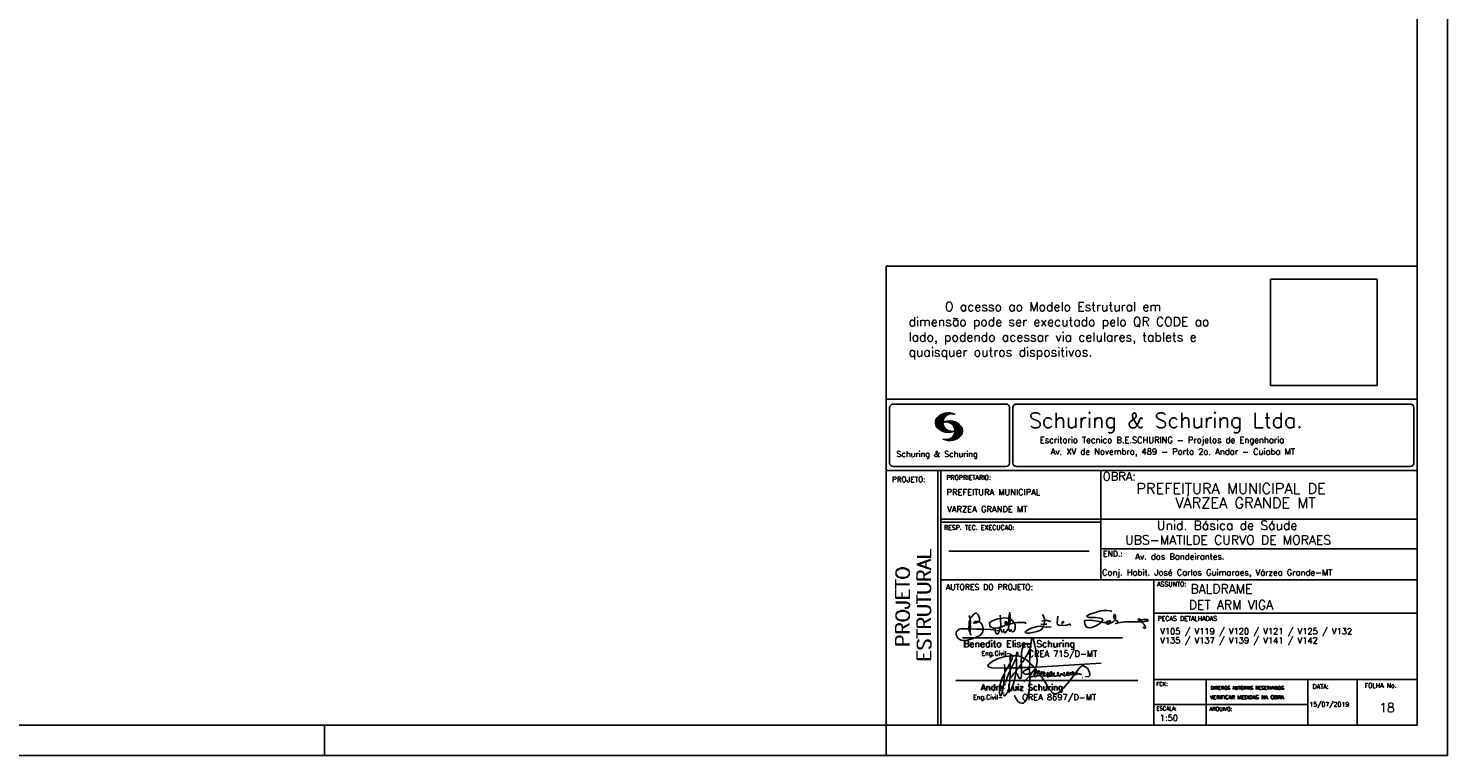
# Model space of a CAD drawing. Extents: x 0 to 84.1, y 0 to 59.4.
# Tile 4 of 6: x 37.3 to 84.1, y 0 to 24. Entities that reach past the tile are written whole.
import ezdxf

# ---------------------------------------------------------------- set-up
doc = ezdxf.new("R2010")
doc.units = 0
doc.header["$MEASUREMENT"] = 0
doc.layers.get('0').update_dxf_attribs({"linetype": 'CONTINUOUS'})
doc.layers.add('1', color=1, linetype='CONTINUOUS')
doc.layers.add('2', color=2, linetype='CONTINUOUS')
doc.styles.get("Standard").update_dxf_attribs({"font": 'ROMANS.SHX'})
picture_1 = doc.add_image_def('image1.png', size_in_pixel=(300, 300))

# ---------------------------------------------------------------- blocks, each defined once
blk = doc.blocks.new('assinaturabenedito')
at = {"color": 162}
for points in [[(155.13, 165.22), (153.4, 165.22), (152.58, 165.54), (153.16, 166.78), (152.67, 167.35), (151.85, 167.68), (149.14, 168.01), (145.61, 168.01), (144.71, 168.34), (144.46, 168.91), (146.1, 169.9), (152.17, 171.62), (153.65, 171.87), (155.7, 171.87), (157.43, 171.62), (158.08, 171.29)], [(79.55, 161.85), (79.72, 164.8), (79.88, 165.87), (80.21, 166.28)], [(80.21, 160.29), (79.88, 160.45), (79.72, 161.68), (80.29, 161.77), (80.46, 162.01), (80.54, 163.49), (80.37, 163.74), (80.54, 164.8), (80.46, 166.12), (80.29, 166.36), (80.37, 167.51), (82.43, 169.81), (83.41, 170.39), (83.9, 170.39), (84.81, 169.48), (85.38, 167.84), (85.46, 166.36), (85.13, 165.71), (86.12, 164.97), (86.94, 163.98), (87.35, 162.83), (87.43, 161.68), (87.19, 161.52), (83.66, 161.52), (80.46, 161.77)], [(80.46, 167.68), (80.21, 167.84), (79.88, 169.07)], [(84.48, 165.54), (84.15, 165.87), (83.57, 165.87), (82.84, 165.71), (82.1, 165.05), (82.59, 164.8), (83.57, 164.97), (84.48, 165.54)], [(84.48, 165.54), (85.05, 165.63)], [(94.32, 162.18), (93.09, 162.18), (91.53, 162.83), (91.12, 163.41), (90.96, 164.8), (91.29, 165.38), (92.52, 166.2), (94.82, 167.1), (97.03, 167.43), (97.11, 162.92)], [(96.95, 167.51), (96.79, 169.24)], [(98.59, 160.54), (98.1, 159.96), (97.61, 160.37), (97.36, 161.44), (96.87, 161.6), (97.03, 162.75), (99.08, 163.33), (99.9, 163.9), (100.48, 163.74), (101.3, 164.07), (101.55, 163.9), (101.38, 162.01)], [(101.46, 167.43), (99.17, 167.76), (97.11, 167.51)], [(98.59, 160.54), (99.17, 159.71), (99.58, 159.63), (100.56, 160.62), (101.38, 161.93), (102.12, 160.29), (102.69, 160.78), (103.6, 160.12), (104.42, 160.54), (104.99, 161.85), (104.99, 163.9), (104.66, 164.97), (106.3, 165.3), (110.57, 165.22), (110.74, 164.97), (110.49, 164.56)], [(99.9, 163.9), (100.48, 164.8), (100.4, 165.63), (99.9, 165.79), (99.49, 165.22), (99.58, 164.23), (99.82, 164.15)], [(101.3, 164.07), (101.55, 167.1)], [(101.55, 163.82), (102.04, 164.31), (102.28, 166.78), (102.28, 167.1), (101.55, 167.19), (101.46, 167.51), (101.96, 170.06), (102.28, 169.81), (102.28, 167.27)], [(101.96, 170.06), (102.04, 170.96)], [(102.04, 164.31), (104.58, 164.97)], [(104.34, 164.97), (103.51, 166.36), (102.69, 166.94), (102.37, 166.94)], [(120.83, 164.15), (119.19, 164.39)], [(121.16, 166.36), (119.76, 166.04)], [(120.99, 164.31), (121.24, 166.12), (121.16, 167.19), (120.66, 168.66), (120.09, 169.57)], [(120.83, 164.15), (120.58, 163)], [(120.83, 164.15), (121.07, 164.31), (122.47, 164.23)], [(121.24, 166.2), (121.48, 166.36), (122.55, 166.36), (124.6, 165.87)], [(135.35, 163.57), (135.27, 164.23), (135.11, 164.31), (132.64, 163.57), (129.12, 163.74), (128.62, 163.9), (128.3, 164.15), (128.05, 164.89), (128.46, 168.66)], [(130.84, 164.8), (130.76, 165.22), (131.25, 165.79), (131.58, 165.71), (131.66, 165.3), (131.41, 164.97), (130.84, 164.8)], [(130.84, 164.8), (130.76, 164.48), (130.92, 164.23)], [(152.26, 165.38), (152.17, 165.54), (151.11, 165.79), (146.68, 166.53), (143.56, 166.36), (143.23, 166.2), (143.15, 165.79), (143.31, 164.56), (144.13, 162.83), (145.61, 162.26), (147.25, 162.51), (149.38, 163.33), (151.02, 164.23), (152.26, 165.38)], [(152.26, 165.38), (152.5, 165.54)], [(155.21, 165.05), (155.13, 165.3), (155.37, 165.71), (156.03, 166.04), (157.26, 166.2), (157.43, 165.87), (157.18, 165.54), (156.6, 165.3), (155.21, 165.05)], [(155.21, 165.05), (155.29, 164.48), (156.19, 164.23), (158.82, 165.63), (159.89, 166.69), (161.36, 165.79), (161.61, 165.3), (161.61, 165.13), (161.12, 164.89), (160.3, 164.64), (159.97, 164.72)], [(159.89, 166.69), (159.89, 167.1), (160.22, 167.51), (160.22, 168.91), (160.05, 169.48), (159.56, 169.65), (159.23, 168.99), (159.23, 168.42), (159.56, 167.27), (159.8, 167.19)], [(161.61, 165.13), (165.22, 165.63), (174, 165.63), (174.41, 165.71), (174.49, 166.28)], [(176.63, 162.1), (176.63, 162.75), (175.81, 164.15), (174.99, 164.97), (174.82, 165.63), (177.36, 166.04), (178.02, 166.28), (178.02, 166.53), (177.78, 166.86), (177.36, 166.94), (175.56, 166.94), (174.66, 166.61), (174.49, 166.36), (173.02, 166.2), (172.61, 166.69), (172.93, 167.19), (173.34, 167.19), (173.75, 166.86), (173.84, 166.45)], [(173.59, 165.63), (173.59, 166.12)], [(174.82, 165.63), (174.58, 165.71)], [(181.55, 165.95), (181.47, 166.12)], [(87.43, 161.36), (87.1, 159.8), (86.04, 158.4), (84.97, 157.66), (81.44, 156.27), (78.16, 155.28), (76.68, 155.28), (75.37, 155.53), (73.73, 156.51), (73.15, 157.25), (72.66, 158.56), (72.74, 159.96), (73.65, 161.11), (74.38, 161.52), (75.53, 161.77), (79.64, 161.77)], [(80.21, 160.29), (80.46, 161.6)], [(80.21, 160.29), (80.37, 159.22), (80.87, 158.32)], [(94.08, 161.03), (91.53, 161.36), (87.43, 161.52)], [(94.08, 161.03), (94.32, 162.18), (95.88, 162.34), (96.21, 162.59), (96.95, 162.67)], [(94.08, 161.03), (94.08, 160.86)], [(96.29, 160.7), (94.24, 160.86), (94.08, 160.21), (94.57, 159.14), (95.39, 158.89), (95.8, 159.22), (96.29, 160.29), (96.29, 160.7)], [(96.87, 161.77), (96.54, 161.77), (95.88, 162.26)], [(96.29, 160.7), (96.87, 161.52)], [(98.59, 160.54), (98.76, 161.6)], [(102.78, 160.78), (102.86, 161.52)], [(110.74, 160.29), (110.57, 159.96), (110.74, 159.63), (111.88, 159.39), (112.87, 159.39), (116.89, 160.21), (118.53, 160.86), (119.68, 161.6), (120.5, 162.83)], [(110.74, 160.29), (112.29, 161.44), (113.94, 162.18), (117.22, 163.08), (118.86, 163.16), (122.22, 162.59), (124.85, 162.83)], [(176.63, 162.1), (176.13, 162.1), (175.07, 162.75)], [(176.63, 162.1), (176.63, 162.1)]]:
    blk.add_lwpolyline(points, dxfattribs=at)
blk = doc.blocks.new('assinaturanadre')
at = {"color": 162}
for points in [[(-225.9, 15.1), (-226, 13.5), (-226.3, 12), (-226.6, 11.7), (-227.6, 9.5), (-230.5, 4.4), (-229.3, 3.4), (-229.1, 3.4), (-227.4, 1.9), (-226.7, 1.6), (-226.6, 0.8), (-226.9, -2.5), (-226.8, -7.8), (-226.5, -8.7), (-226.9, -9.4), (-226.6, -10.7), (-226.7, -17.3), (-227.1, -21.3), (-227.8, -23.8), (-228.8, -27.2), (-229.6, -28.6), (-230.7, -29.9), (-231.5, -30.5), (-232.5, -30.7), (-234.4, -30.3), (-235.9, -29.2), (-237.4, -27.3), (-238.1, -25.8)], [(-225.3, 18.9), (-225.7, 15.3), (-225.9, 15.1), (-226.3, 15.3), (-226.4, 15.6), (-227.2, 16), (-229.1, 16), (-230.7, 15.2), (-231.9, 13.7), (-232.6, 11.7), (-233, 8.7), (-233.2, 5.9), (-233, 5.4), (-233.3, 2.6), (-233.3, 1.1), (-233.1, 0.6), (-233.3, -0.1), (-233.2, -0.7), (-233.2, -2.6), (-233.7, -2.8), (-235.2, -2.8), (-235.1, -2.2), (-233.4, -0.2)], [(-226.3, 12), (-226.1, 11.9), (-226.1, 10.8), (-226.7, 1.7)], [(-225.3, 18.9), (-225.5, 18.9), (-225.5, 18.5)], [(-225.3, 18.9), (-225.2, 19)], [(-221.7, -2.3), (-221, 0.6), (-220.9, 2.9), (-221.5, 9.6), (-222.8, 15.9), (-224, 19.9), (-224.6, 20.6), (-224.9, 20.7), (-225.2, 20.2), (-225.2, 19.5)], [(-240.5, 6.6), (-246, 6.1), (-251.4, 4.4), (-254.6, 2.9), (-256.8, 1.6), (-258.4, 0.4), (-259, -0.3), (-259.4, -1.1), (-259.4, -1.5), (-258.9, -2.1), (-256.4, -2.8), (-246.5, -3), (-246.2, -2.8), (-246.4, -0.3)], [(-242.2, 0.2), (-243.2, -1.2), (-244, -3), (-246.2, -3)], [(-237.2, 6.7), (-236.9, 6.2), (-237.2, 4.7), (-237.6, 4.3), (-241.1, -3), (-242, -3), (-242.1, 0.8), (-242, 1.5), (-241.5, 1.9), (-240.4, 4.6), (-240.2, 6.6), (-237.4, 6.6), (-237.2, 6.7)], [(-241.9, 6.5), (-242.1, 4.5), (-242, 1.5)], [(-240.5, 6.6), (-240.5, 7), (-241.1, 7.4), (-241.6, 7.2), (-241.8, 6.6)], [(-237.3, 4.5), (-237, 4.1), (-237.1, -2.7), (-237.4, -2.9), (-240.9, -2.9)], [(-240.5, 6.6), (-240.3, 6.6)], [(-237.2, 6.7), (-237, 8.8), (-236.8, 9.3), (-236.5, 9.4), (-236.1, 9.3), (-236, 8.5), (-236.3, 7.1), (-236.6, 6.4), (-236.9, 6.3)], [(-236.5, 6.5), (-235, 6.3), (-233.3, 5.8)], [(-233, 5.4), (-232.7, 5.5), (-230.6, 4.3), (-232.4, 1.6), (-233, 0.9)], [(-230.5, 4.4), (-230.5, 4.4)], [(-226.6, 0.8), (-226.4, 0.8), (-225.2, -0.2), (-225, -0.7), (-223.7, -1.9), (-223.7, -2.4), (-226.8, -2.6)], [(-221.7, -2.3), (-170.7, 0.8)], [(-246.1, -3), (-246.2, -5.8), (-246.1, -6), (-246.4, -7.4), (-246.3, -8.5), (-246.9, -14.5), (-247.6, -20), (-248.4, -23.3), (-249.2, -24.7), (-249.5, -24.9), (-250.1, -24.3), (-250.4, -21.9), (-250.4, -19.9), (-250, -16.8), (-248.4, -11.5), (-246.9, -8), (-246.5, -7.6)], [(-241.9, -4.1), (-242.1, -5.8), (-242, -6), (-242, -7.7), (-242.2, -13.1), (-242.8, -17.4), (-243.4, -20), (-244.7, -22.8), (-246.1, -24.7), (-246.5, -24.9), (-246.8, -24.7), (-247.2, -23.7)], [(-244.3, -3), (-245.3, -5), (-246, -5.8)], [(-242.1, -5.7), (-242.4, -6), (-243.5, -8.3), (-245.6, -14)], [(-242, -2.9), (-243.9, -3)], [(-237.1, -3), (-237.3, -3.9), (-237.3, -4.5), (-237.1, -4.7), (-237.6, -5.8), (-237.4, -6.2), (-238, -9.8), (-238.6, -12.6), (-239.7, -15.9), (-241.8, -20.8), (-242.6, -21.8), (-243.3, -22.1)], [(-241.1, -3), (-241.5, -4), (-241.9, -4.1), (-242, -3.1)], [(-237.6, -5.8), (-239, -7.2), (-241.4, -10.6)], [(-235.3, -2.6), (-235.8, -3), (-237.1, -2.9)], [(-235.9, -3), (-236.1, -3.6), (-237, -4.6)], [(-233.1, -2.8), (-233, -9.3), (-233.2, -9.9), (-233.9, -11.2), (-234.3, -11.3), (-234.9, -11), (-235.4, -10.3), (-236.1, -8.1), (-236.2, -7.2)], [(-226.9, -2.6), (-233.2, -2.7)], [(-226.8, -7.6), (-227.8, -7.9), (-229.6, -7.9), (-230.7, -7.5), (-231.7, -6.7), (-231.8, -6), (-231, -5.1), (-228.3, -3.8), (-227.7, -3.8)], [(-226.9, -9.3), (-231.2, -13.8)], [(-222.4, -3.3), (-222.4, -3.7), (-225, -6.8), (-226.6, -7.4)], [(-226, -8.5), (-226.4, -8.6)], [(-225.1, -6.9), (-226, -8.5), (-225.9, -8.8), (-226, -9.7), (-225.5, -10), (-225, -10), (-223.2, -9)], [(-221.7, -2.3), (-223.6, -2.4)], [(-221.4, -4.9), (-222.2, -5.3), (-222.3, -6.1), (-222.8, -6.7), (-223.1, -8), (-223.1, -8.9), (-222.7, -9.8), (-222.3, -9.9), (-222, -9.8), (-220.5, -8.5)], [(-221.2, -5.1), (-221.3, -6.1), (-221.6, -6.7), (-222.4, -8.1), (-222.9, -8.4)], [(-221.9, -2.4), (-222.4, -3.3), (-222.8, -2.9), (-222.8, -2.6)], [(-222.4, -3.7), (-221.4, -4.4), (-221.4, -4.9), (-220.8, -5.2), (-220.3, -5.9), (-220, -6), (-219.5, -5.3), (-219.1, -5.3), (-219, -5.5), (-219.4, -6.5), (-220, -7), (-220.2, -7.6), (-220.5, -8.5), (-220, -9), (-219.6, -9.1), (-218.4, -8.5), (-217.9, -9.4), (-217.3, -9.7), (-216, -9.1), (-215.7, -8.7), (-215, -9), (-214.3, -9), (-213, -7.8), (-212.9, -7.1), (-212.7, -6.6), (-212.4, -6.6), (-212.2, -6.9), (-212.3, -7.8), (-212.6, -8.1), (-213, -8)], [(-220, -6), (-219.8, -6.7)], [(-219.8, -6.8), (-219.9, -7.1)], [(-219.8, -6.9), (-218.6, -7.9), (-218.3, -7.7), (-217.6, -6.2), (-217.3, -5.8), (-216.9, -6), (-216.8, -6.8), (-217.6, -7.8), (-218.4, -8.2), (-218.5, -8)], [(-218.4, -8.2), (-218.4, -8.5)], [(-190.5, -6.8), (-189.5, -7.3), (-189.8, -7.8), (-190.4, -8.1), (-191.6, -8), (-195.8, -13.7), (-200.2, -18.9), (-203.3, -21.9), (-205, -23), (-206.1, -23.3), (-207.5, -23.2), (-208.5, -22.7), (-210.9, -20.2), (-212.6, -17.7), (-213.8, -15.2), (-216.8, -10.6), (-217.2, -9.8)], [(-215.5, -8.3), (-215.9, -7.7), (-215.9, -6.8), (-215.5, -6), (-215.2, -6), (-215, -6.3), (-214.9, -7.2), (-215.5, -8.3)], [(-215.5, -8.3), (-215.5, -8.6)], [(-212.7, -8.1), (-213, -9.4), (-212.9, -9.8), (-212.3, -10), (-211.2, -9.5), (-210.9, -9.3), (-211.3, -8.6), (-211.3, -8.1), (-210.9, -7.2), (-210, -6.1), (-209.3, -6), (-209.1, -7.2), (-209.5, -8.1), (-210.4, -9.1), (-210.2, -9.4), (-208.7, -9.2), (-207.9, -8.6), (-207.4, -6.8), (-207.5, -6.4)], [(-212.7, -6.6), (-212.9, -6.3)], [(-210.4, -9.1), (-210.9, -9.2)], [(-204.5, -8.1), (-204.5, -8.5), (-205.3, -9.1), (-206.3, -9.5), (-207.5, -9.3), (-207.9, -8.8)], [(-204.5, -8.1), (-204, -7.8), (-204, -7), (-204.4, -6.4), (-204.8, -6.4), (-204.9, -7.7), (-204.5, -8.1)], [(-202.2, -7.2), (-202.1, -8.1), (-203, -9.3), (-203.5, -9.3), (-204.5, -8.6)], [(-201.4, -7.1), (-201.5, -7.5), (-201.3, -8.2), (-200.6, -8.7), (-200, -8.7)], [(-201.1, -6.5), (-201.1, -6.5)], [(-196.3, -7.5), (-197.2, -8.3), (-198.1, -8.7), (-199.2, -9), (-199.8, -9), (-199.9, -8.6), (-199.5, -7.1), (-199.5, -6.2)], [(-196.3, -7.5), (-196.1, -6.8), (-196.2, -6.4), (-197, -6.2), (-197.6, -6.8), (-197.7, -7.3), (-197.7, -7.8), (-197.5, -8.2)], [(-194.8, -7.9), (-195.8, -8.7), (-196.5, -8.8), (-197.2, -8.4)], [(-194.8, -7.2), (-194.3, -6.7), (-194.3, -6.4), (-194.8, -6.7), (-194.8, -7.2)], [(-194.8, -7.2), (-194.8, -8), (-194.6, -8.1), (-193.1, -8.1), (-192.1, -7.8), (-191.7, -8)], [(-192.1, -7.7), (-191.7, -7.1), (-192, -6.5), (-192.6, -6), (-193.1, -6), (-193.3, -7.1), (-192.6, -7.8)], [(-190.5, -6.8), (-191.3, -7.9)], [(-190.5, -6.8), (-190.2, -6.2), (-187.1, -2.4), (-185.6, -1.4), (-184.4, -1.2), (-182.5, -2.2), (-181.3, -3.2), (-179.9, -5.6), (-179.4, -7.6), (-179.6, -8.8), (-180.2, -9.6), (-183, -10)], [(-189.4, -7.2), (-189.1, -7), (-188.8, -7.3)], [(-189.4, -7.2), (-189.2, -7.6), (-188.7, -7.4), (-187.4, -7.8), (-186.7, -7.8), (-186.5, -8.1), (-186.1, -8.2)], [(-185.4, -10.8), (-185.2, -10.8)], [(-246.8, -18.6), (-246.9, -19.1)], [(-246.4, -16.4), (-246.4, -16.8)], [(-246.1, -15.4), (-246.2, -16.1)], [(-245.8, -14.5), (-245.9, -15)], [(-247.3, -22.3), (-247.3, -22.9)], [(-238.4, -24.6), (-238.4, -24.8)], [(-238.3, -25.2), (-238.2, -25.5)]]:
    blk.add_lwpolyline(points, dxfattribs=at)

msp = doc.modelspace()

# ---------------------------------------------------------------- linework, layer by layer
at = {"layer": '2', "linetype": 'Continuous'}
for p, q in [((84.100006, 0), (84.100006, 59.400002)), ((65.600006, 1), (65.600006, 16.142713)), ((83.100006, 16.142713), (65.600006, 16.142713)), ((65.600006, 11.755142), (83.100006, 11.755135)), ((65.715988, 11.477417), (65.715988, 9.648308)), ((65.832489, 11.593918), (69.548996, 11.593918)), ((67.221772, 10.985771), (67.528321, 11.292321)), ((67.222123, 10.971993), (67.545929, 11.295792)), ((67.222168, 11.000305), (67.508011, 11.286148)), ((67.222489, 10.958214), (67.56427, 11.300003)), ((67.224366, 11.016648), (67.488404, 11.280686)), ((67.224472, 10.94606), (67.581131, 11.302727)), ((67.226578, 11.03299), (67.465409, 11.271813)), ((67.2267, 10.934159), (67.596314, 11.303772)), ((67.228943, 10.922257), (67.612336, 11.305649)), ((67.232178, 10.911354), (67.626831, 11.306015)), ((67.232437, 11.052986), (67.439469, 11.26001)), ((67.235916, 10.900948), (67.642014, 11.307053)), ((67.239258, 11.073952), (67.410523, 11.245209)), ((67.239655, 10.890557), (67.656281, 11.307183)), ((67.243561, 10.880333), (67.669251, 11.306015)), ((67.252747, 11.10157), (67.374314, 11.223145)), ((67.608673, 11.231301), (67.68306, 11.305702)), ((67.638062, 11.246552), (67.69574, 11.30423)), ((67.662873, 11.257233), (67.708405, 11.302758)), ((67.681977, 11.2622), (67.721238, 11.301461)), ((67.702469, 11.268563), (67.733063, 11.299149)), ((67.718491, 11.270424), (67.744904, 11.296837)), ((67.734482, 11.272286), (67.757004, 11.294808)), ((67.750473, 11.274147), (67.768555, 11.292221)), ((69.665497, 11.477417), (69.665497, 9.648308)), ((69.778748, 11.477417), (69.778748, 9.648308)), ((69.895249, 11.593918), (82.867508, 11.593918)), ((82.984009, 11.477417), (82.984009, 9.648308)), ((67.248612, 10.871239), (67.520584, 11.143219)), ((67.253647, 10.862129), (67.502121, 11.110611)), ((67.258683, 10.853035), (67.491593, 11.085945)), ((67.264267, 10.84449), (67.483597, 11.06382)), ((67.270783, 10.836869), (67.47966, 11.045746)), ((67.277298, 10.829247), (67.475876, 11.027817)), ((67.283814, 10.821625), (67.474167, 11.011971)), ((67.290558, 10.814232), (67.473114, 10.996781)), ((67.296936, 10.807419), (67.470307, 10.980797)), ((67.304734, 10.800133), (67.473206, 10.968598)), ((67.311829, 10.793083), (67.474121, 10.955384)), ((67.319168, 10.786293), (67.475159, 10.942276)), ((67.326828, 10.779808), (67.477616, 10.930596)), ((67.334488, 10.773323), (67.480088, 10.918923)), ((67.342133, 10.766846), (67.482544, 10.90725)), ((67.350098, 10.760674), (67.485901, 10.896469)), ((67.358338, 10.754769), (67.489655, 10.886078)), ((67.366577, 10.748863), (67.493409, 10.875695)), ((67.374802, 10.742966), (67.497208, 10.865357)), ((67.383393, 10.737427), (67.502076, 10.856102)), ((67.392228, 10.732109), (67.506958, 10.84684)), ((67.401062, 10.726807), (67.511841, 10.837578)), ((67.409882, 10.721497), (67.516922, 10.828537)), ((67.41919, 10.71666), (67.522843, 10.820305)), ((67.428635, 10.711968), (67.528748, 10.812088)), ((67.43808, 10.707276), (67.534668, 10.803864)), ((67.447541, 10.702599), (67.540802, 10.795861)), ((67.457642, 10.698563), (67.547699, 10.78862)), ((67.467743, 10.694519), (67.554612, 10.781388)), ((67.477829, 10.690483), (67.561509, 10.774155)), ((67.488205, 10.686714), (67.568589, 10.767105)), ((67.499009, 10.683373), (67.576477, 10.760849)), ((67.531494, 10.998619), (67.546158, 11.013283)), ((67.548691, 11.001663), (67.565323, 11.018303)), ((67.563156, 11.001992), (67.584885, 11.023735)), ((67.577607, 11.00232), (67.601899, 11.026612)), ((67.592072, 11.002648), (67.619477, 11.030045)), ((67.604584, 11.001007), (67.635239, 11.03167)), ((67.617234, 10.999535), (67.651505, 11.033806)), ((67.62999, 10.998154), (67.666199, 11.034363)), ((67.64122, 10.99524), (67.680893, 11.03492)), ((67.652436, 10.992317), (67.695603, 11.035485)), ((67.664337, 10.990074), (67.708985, 11.034729)), ((67.671296, 10.38913), (68.095734, 10.813568)), ((67.674881, 10.986489), (67.72316, 11.034767)), ((67.684327, 10.981789), (67.736191, 11.033654)), ((67.685135, 10.388832), (68.100952, 10.804665)), ((67.694321, 10.977654), (67.748459, 11.031792)), ((67.69896, 10.388527), (68.104996, 10.794571)), ((67.704605, 10.973801), (67.761597, 11.0308)), ((67.713776, 10.389206), (68.107529, 10.782967)), ((67.71431, 10.969368), (67.773758, 11.028824)), ((67.722412, 10.963333), (67.785233, 11.026146)), ((67.728806, 10.390091), (68.110825, 10.77211)), ((67.732499, 10.959282), (67.797608, 11.024391)), ((67.740387, 10.953034), (67.808838, 11.021485)), ((67.744095, 10.391251), (68.114106, 10.761261)), ((67.749115, 10.947632), (67.819702, 11.018219)), ((67.756165, 10.940537), (67.830765, 11.015137)), ((67.765198, 10.93544), (67.841874, 11.012116)), ((67.77211, 10.928208), (67.852234, 11.008339)), ((67.779831, 10.921784), (67.86261, 11.004555)), ((67.78592, 10.913735), (67.873307, 11.001122)), ((67.794007, 10.907692), (67.883316, 10.997002)), ((67.799912, 10.899468), (67.892731, 10.992279)), ((67.806626, 10.892029), (67.902451, 10.987854)), ((67.811753, 10.883019), (67.912232, 10.983506)), ((67.817658, 10.874802), (67.921875, 10.979012)), ((67.822358, 10.554344), (68.091095, 10.823075)), ((67.823761, 10.866768), (67.930436, 10.973442)), ((67.829499, 10.858353), (67.940003, 10.968857)), ((67.833527, 10.848244), (67.948655, 10.963379)), ((67.838395, 10.83899), (67.957047, 10.957634)), ((67.840729, 10.586838), (68.086777, 10.832894)), ((67.843323, 10.829773), (67.965561, 10.952019)), ((67.848358, 10.817597), (67.975678, 10.944924)), ((67.848709, 10.608963), (68.081818, 10.842072)), ((67.852341, 10.806755), (67.985031, 10.939453)), ((67.856202, 10.794724), (67.99379, 10.932312)), ((67.856934, 10.63131), (68.075089, 10.849472)), ((67.859864, 10.781189), (68.003067, 10.924393)), ((67.860703, 10.649239), (68.070359, 10.858895)), ((67.862656, 10.768639), (68.01175, 10.91774)), ((67.865174, 10.667847), (68.063507, 10.866165)), ((67.865235, 10.753647), (68.02092, 10.90934)), ((67.866242, 10.683037), (68.057556, 10.874352)), ((67.866318, 10.73967), (68.029206, 10.90255)), ((67.867295, 10.698235), (68.049775, 10.880722)), ((67.867905, 10.725861), (68.036682, 10.894646)), ((67.868119, 10.711846), (68.043793, 10.887528)), ((67.509796, 10.680031), (67.584366, 10.754601)), ((67.5206, 10.676697), (67.592255, 10.74836)), ((67.532074, 10.674027), (67.600327, 10.742287)), ((67.543625, 10.671448), (67.609238, 10.737053)), ((67.550324, 10.409546), (67.562592, 10.421799)), ((67.555176, 10.668869), (67.618134, 10.731819)), ((67.561463, 10.40654), (67.576416, 10.421486)), ((67.5672, 10.666748), (67.627045, 10.726586)), ((67.572602, 10.403542), (67.590226, 10.421173)), ((67.579605, 10.665009), (67.636261, 10.721665)), ((67.583756, 10.400551), (67.606156, 10.422959)), ((67.591996, 10.663277), (67.646256, 10.717522)), ((67.595673, 10.398346), (67.622162, 10.424828)), ((67.604782, 10.661919), (67.65625, 10.713379)), ((67.607605, 10.396141), (67.639588, 10.428116)), ((67.618134, 10.661141), (67.66623, 10.709244)), ((67.619553, 10.393929), (67.658707, 10.43309)), ((67.631501, 10.660355), (67.676911, 10.705773)), ((67.632141, 10.392388), (67.679932, 10.440178)), ((67.644959, 10.391075), (67.704071, 10.450188)), ((67.64531, 10.660042), (67.688126, 10.702851)), ((67.657776, 10.389756), (67.737152, 10.469132)), ((67.65976, 10.660355), (67.699341, 10.699936)), ((67.67421, 10.660668), (67.710678, 10.697136)), ((67.690598, 10.661675), (67.723847, 10.694931)), ((67.708161, 10.663521), (67.737625, 10.692986)), ((67.725296, 10.66594), (67.750779, 10.691422)), ((67.741867, 10.668862), (67.765747, 10.692742)), ((67.76027, 10.672806), (67.780136, 10.692681)), ((67.760544, 10.393555), (68.11557, 10.748596)), ((67.776978, 10.395859), (68.117249, 10.736138)), ((67.780106, 10.677895), (67.794464, 10.692261)), ((67.794464, 10.692261), (67.79654, 10.694336)), ((67.794861, 10.399597), (68.118943, 10.723679)), ((67.798127, 10.683296), (67.810562, 10.69574)), ((67.81305, 10.403664), (68.118515, 10.709122)), ((67.81717, 10.689835), (67.825379, 10.698044)), ((67.832825, 10.409302), (68.118134, 10.694611)), ((67.833084, 10.695977), (67.839569, 10.702462)), ((67.853302, 10.415634), (68.117768, 10.680092)), ((67.876404, 10.424599), (68.113495, 10.66169)), ((67.901276, 10.435334), (68.11023, 10.644287)), ((67.929581, 10.449501), (68.101624, 10.621544)), ((67.966126, 10.471909), (68.08902, 10.594803)), ((68.045029, 10.536675), (68.057724, 10.54937)), ((65.600006, 9.399994), (83.100006, 9.399994)), ((65.832489, 9.531807), (69.548996, 9.531807)), ((67.300385, 5.799996), (67.300385, 9.399994)), ((67.400391, 5.799996), (67.400391, 9.399994)), ((69.895249, 9.531807), (82.867508, 9.531807)), ((72.668579, 6.816429), (72.668579, 9.399994)), ((83.100006, 9.399994), (83.100006, 1)), ((72.668579, 7.799995), (67.400391, 7.799995)), ((72.668579, 7.699995), (67.400391, 7.699995)), ((72.668579, 7.799995), (83.100006, 7.800003)), ((67.670312, 6.739054), (72.288888, 6.739054)), ((72.668579, 6.816429), (83.100006, 6.816437)), ((72.668579, 6.816429), (72.668579, 5.799996)), ((67.300385, 1), (67.300385, 5.799996)), ((67.400391, 1), (67.400391, 5.799996)), ((67.400391, 5.799996), (83.100006, 5.799996)), ((74.42096, 4.799996), (74.42096, 5.799996)), ((74.420958, 4.701716), (83.100005, 4.701724)), ((74.42096, 1), (74.42096, 4.799996)), ((68.11142, 3.880457), (73.389855, 3.880457)), ((67.897606, 2.480272), (73.894493, 2.480272)), ((74.42096, 2.505768), (83.100006, 2.505776)), ((76.14679, 1), (76.14679, 2.505776)), ((79.496476, 1), (79.496476, 2.505776)), ((81.120974, 1), (81.120974, 2.505774)), ((74.42096, 1.691735), (79.496476, 1.691742)), ((47.100006, 0), (47.100006, 1)), ((65.600006, 0), (65.600006, 1)), ((83.100006, 1), (65.600006, 1)), ((0, 0), (84.100006, 0))]:
    msp.add_line(p, q, dxfattribs=at)
msp.add_lwpolyline([(83.100006, 1), (2.5, 1), (2.5, 58.400002), (83.100006, 58.400002), (83.100006, 1)], dxfattribs=at)
for centre, radius, start, end in [((65.832489, 11.477417), 0.116502, 90, 180), ((67.648087, 10.815277), 0.491555, 63.393265, 138.909058), ((67.76323, 10.98333), 0.291044, 68.851509, 291.148499), ((69.548996, 11.477417), 0.116502, 0, 90), ((69.895249, 11.477417), 0.116502, 90, 180), ((82.867508, 11.477417), 0.116502, 0, 90), ((67.465149, 10.98227), 0.243989, 140.229431, 231.895096), ((67.648087, 11.15139), 0.491555, 218.229782, 296.60672), ((67.692337, 10.543831), 0.491555, 41.090942, 116.606735), ((67.577195, 10.711891), 0.291044, 248.851501, 111.148491), ((67.875275, 10.710823), 0.243989, 308.104889, 39.770576), ((67.692337, 10.879952), 0.491555, 243.393265, 321.770233), ((65.832489, 9.648308), 0.116502, 180, 270), ((69.548996, 9.648308), 0.116502, 270, 0), ((69.895249, 9.648308), 0.116502, 180, 270), ((82.867508, 9.648308), 0.116502, 270, 0)]:
    msp.add_arc(centre, radius, start, end, dxfattribs=at)

# ---------------------------------------------------------------- block references
at = {"xscale": 0.06, "yscale": 0.06, "zscale": 0.06}
msp.add_blockref('assinaturabenedito', (63.548427, -5.523744), dxfattribs=at)
at = {"linetype": 'Continuous', "xscale": 0.042, "yscale": 0.042, "zscale": 0.042}
msp.add_blockref('assinaturanadre', (79.849688, 3.01472), dxfattribs=at)

# ---------------------------------------------------------------- texts
at = {"linetype": 'Continuous', "insert": (66.338308, 14.957831), "char_height": 0.3, "attachment_point": 1}
msp.add_mtext_dynamic_manual_height_columns('^IO acesso ao Modelo Estrutural em dimensão pode ser executado pelo QR CODE ao lado, podendo acessar via celulares, tablets e quaisquer outros dispositivos.', width=10.84065058, gutter_width=1.5, heights=[3.742444], dxfattribs=at)
at = {"layer": '1', "linetype": 'Continuous'}
for s, height, p in [('PREFEITURA MUNICIPAL DE', 0.35, (73.846579, 8.633815)), (' VÁRZEA GRANDE MT', 0.35, (74.88894, 8.159332)), ('Unid. Básica de Sáude', 0.3, (74.522022, 7.441803)), ('UBS-MATILDE CURVO DE MORAES', 0.3, (73.47419, 6.963667)), ('Av. dos Bandeirantes.', 0.2, (73.808698, 6.465806)), ('Conj. Habit. José Carlos Guimaraes, Várzea Grande-MT', 0.2, (72.714314, 5.940867)), ('BALDRAME', 0.3, (75.627559, 5.350882)), ('DET ARM VIGA', 0.3, (75.573076, 4.82422)), ('V105 / V119 / V120 / V121 / V125 / V132', 0.2, (74.627924, 4.00045)), ('V135 / V137 / V139 / V141 / V142', 0.2, (74.627924, 3.70045))]:
    msp.add_text(s, height=height, dxfattribs=at).set_placement(p)
at = {"layer": '1', "linetype": 'Continuous', "insert": (81.841532, 1.729188), "char_height": 0.3, "attachment_point": 1}
msp.add_mtext_dynamic_manual_height_columns('18', width=0.86139052, gutter_width=1, heights=[0], dxfattribs=at)
at = {"layer": '2', "linetype": 'Continuous'}
for s, height, p in [('Schuring & Schuring Ltda.', 0.5, (70.306839, 10.806786)), ('Escritorio Tecnico B.E.SCHURING - Projetos de Engenharia', 0.2, (70.664673, 10.308487)), ('Schuring & Schuring', 0.19, (65.944336, 9.851486)), ('Av. XV de Novembro, 489 - Porto 2o. Andar - Cuiaba MT', 0.2, (71.023194, 9.925888)), ('OBRA:', 0.278755, (72.732109, 9.070375)), ('PROJETO:', 0.175, (65.793152, 9.021591)), ('PROPRIETARIO:', 0.15, (67.584534, 9.097367)), ('PREFEITURA MUNICIPAL', 0.2, (67.590642, 8.588706)), ('VARZEA GRANDE MT', 0.2, (67.612163, 8.027363)), ('RESP. TEC. EXECUCAO:', 0.15, (67.506005, 7.444514)), ('END.:', 0.185837, (72.743767, 6.565421)), ('AUTORES DO PROJETO:', 0.185837, (67.572014, 5.463953)), ('ASSUNTO:', 0.15, (74.525462, 5.581304)), ('PECAS DETALHADAS', 0.15, (74.54287, 4.447065)), ('Benedito Eliseu Schuring', 0.22, (68.138321, 3.577287)), ('Benedito Eliseu Schuring', 0.22, (68.149796, 3.577287)), ('Eng.Civil-', 0.15, (68.737209, 3.298847)), ('CREA 715/D-MT', 0.2, (70.290742, 3.262761)), ('Andre Luiz Schuring', 0.2, (68.716739, 2.158082)), ('Andre Luiz Schuring', 0.2, (68.734296, 2.149201)), ('FCK:', 0.125, (74.500763, 2.299423)), ('DATA:', 0.15, (79.648044, 2.2071)), ('FOLHA No.', 0.15, (81.365514, 2.23814)), ('Eng.Civil-', 0.15, (68.462773, 1.853249)), ('CREA 8697/D-MT', 0.2, (70.08334, 1.825346)), ('VERIFICAR MEDIDAS NA OBRA', 0.125, (76.271485, 1.861862)), ('VERIFICAR MEDIDAS NA OBRA', 0.125, (76.280457, 1.861862)), ('DIREITOS AUTORAIS RESERVADOS', 0.11, (76.294724, 2.176125)), ('DIREITOS AUTORAIS RESERVADOS', 0.11, (76.303696, 2.176125)), ('ESCALA:', 0.125, (74.507035, 1.490738)), ('ARQUIVO:', 0.125, (76.249054, 1.475601)), ('15/07/2019', 0.15, (79.544345, 1.615775)), ('1:50', 0.2, (74.617035, 1.144112))]:
    msp.add_text(s, height=height, dxfattribs=at).set_placement(p)
for s, p in [('ESTRUTURAL', (67.073731, 3.12536)), ('ESTRUTURAL', (67.073731, 3.094507)), ('PROJETO', (66.369095, 3.606125)), ('PROJETO', (66.369095, 3.575272))]:
    msp.add_text(s, height=0.45, rotation=90, dxfattribs=at).set_placement(p)

# ---------------------------------------------------------------- pictures from other files: only their frames are drawn
at = {"linetype": 'Continuous'}
image = msp.add_image(picture_1, insert=(78.268111, 12.209568), size_in_units=(3.506887, 3.506887), dxfattribs=at)
image.dxf.flags = 15

doc.saveas('drawing.dxf')
